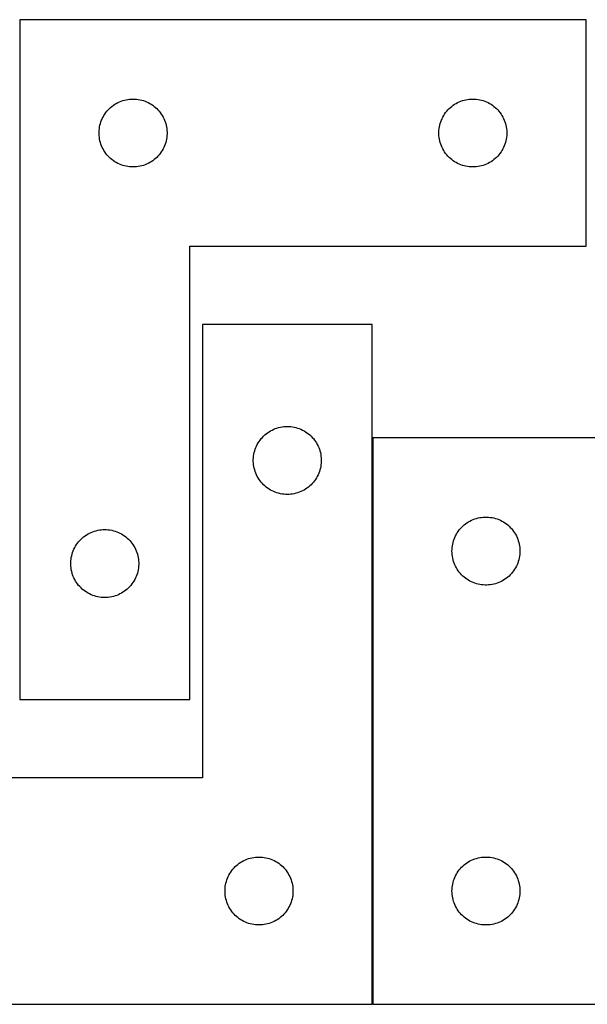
# Model space of a CAD drawing. Header units: millimetres. Extents: x 7 to 1493, y 7 to 442.
# Tile 4 of 6: x 704 to 955, y 7 to 442. Entities that reach past the tile are written whole.
import ezdxf

# ---------------------------------------------------------------- set-up
doc = ezdxf.new("R2010")
doc.units = ezdxf.units.MM
doc.layers.add('COMMON', color=5, linetype='CONTINUOUS', true_color=0x0000ff)
doc.layers.add('CUT', color=7, linetype='CONTINUOUS', true_color=0x000000)

msp = doc.modelspace()

# ---------------------------------------------------------------- linework, layer by layer
at = {"layer": 'COMMON'}
msp.add_line((859.795873, 7.019105), (859.795873, 257.019105), dxfattribs=at)
at = {"layer": 'CUT'}
for p, q in [((704.101667, 441.503241), (704.101667, 141.503241)), ((954.101667, 441.503241), (704.101667, 441.503241)), ((954.101667, 341.503241), (954.101667, 441.503241)), ((745.410351, 403.728667), (746.051224, 404.159875)), ((746.051224, 404.159875), (746.713446, 404.55752)), ((746.713446, 404.55752), (747.39526, 404.920548)), ((747.39526, 404.920548), (748.094859, 405.247995)), ((748.094859, 405.247995), (748.810386, 405.538994)), ((748.810386, 405.538994), (749.539945, 405.792772)), ((749.539945, 405.792772), (750.281601, 406.008657)), ((750.281601, 406.008657), (751.033386, 406.186077)), ((751.033386, 406.186077), (751.793309, 406.32456)), ((751.793309, 406.32456), (752.559352, 406.42374)), ((752.559352, 406.42374), (753.329486, 406.483353)), ((753.329486, 406.483353), (754.101667, 406.503241)), ((754.101667, 406.503241), (754.873849, 406.483353)), ((754.873849, 406.483353), (755.643982, 406.42374)), ((755.643982, 406.42374), (756.410026, 406.32456)), ((756.410026, 406.32456), (757.169948, 406.186077)), ((757.169948, 406.186077), (757.921734, 406.008657)), ((757.921734, 406.008657), (758.66339, 405.792772)), ((758.66339, 405.792772), (759.392949, 405.538994)), ((759.392949, 405.538994), (760.108476, 405.247995)), ((760.108476, 405.247995), (760.808074, 404.920548)), ((760.808074, 404.920548), (761.489888, 404.55752)), ((761.489888, 404.55752), (762.15211, 404.159875)), ((762.15211, 404.159875), (762.792984, 403.728667)), ((895.410351, 403.728667), (896.051224, 404.159875)), ((896.051224, 404.159875), (896.713446, 404.55752)), ((896.713446, 404.55752), (897.39526, 404.920548)), ((897.39526, 404.920548), (898.094859, 405.247995)), ((898.094859, 405.247995), (898.810386, 405.538994)), ((898.810386, 405.538994), (899.539945, 405.792772)), ((899.539945, 405.792772), (900.281601, 406.008657)), ((900.281601, 406.008657), (901.033386, 406.186077)), ((901.033386, 406.186077), (901.793309, 406.32456)), ((901.793309, 406.32456), (902.559352, 406.42374)), ((902.559352, 406.42374), (903.329486, 406.483353)), ((903.329486, 406.483353), (904.101667, 406.503241)), ((904.101667, 406.503241), (904.873849, 406.483353)), ((904.873849, 406.483353), (905.643982, 406.42374)), ((905.643982, 406.42374), (906.410026, 406.32456)), ((906.410026, 406.32456), (907.169948, 406.186077)), ((907.169948, 406.186077), (907.921734, 406.008657)), ((907.921734, 406.008657), (908.66339, 405.792772)), ((908.66339, 405.792772), (909.392949, 405.538994)), ((909.392949, 405.538994), (910.108476, 405.247995)), ((910.108476, 405.247995), (910.808074, 404.920548)), ((910.808074, 404.920548), (911.489888, 404.55752)), ((911.489888, 404.55752), (912.15211, 404.159875)), ((912.15211, 404.159875), (912.792984, 403.728667)), ((741.241948, 399.225134), (741.656512, 399.876897)), ((741.656512, 399.876897), (742.104079, 400.506456)), ((742.104079, 400.506456), (742.583461, 401.112139)), ((742.583461, 401.112139), (743.093387, 401.692342)), ((743.093387, 401.692342), (743.632505, 402.245524)), ((743.632505, 402.245524), (744.199386, 402.77022)), ((744.199386, 402.77022), (744.792525, 403.265039)), ((744.792525, 403.265039), (745.410351, 403.728667)), ((762.792984, 403.728667), (763.41081, 403.265039)), ((763.41081, 403.265039), (764.003949, 402.77022)), ((764.003949, 402.77022), (764.57083, 402.245524)), ((764.57083, 402.245524), (765.109948, 401.692342)), ((765.109948, 401.692342), (765.619874, 401.112139)), ((765.619874, 401.112139), (766.099256, 400.506456)), ((766.099256, 400.506456), (766.546823, 399.876897)), ((766.546823, 399.876897), (766.961387, 399.225134)), ((891.241948, 399.225134), (891.656512, 399.876897)), ((891.656512, 399.876897), (892.104079, 400.506456)), ((892.104079, 400.506456), (892.583461, 401.112139)), ((892.583461, 401.112139), (893.093387, 401.692342)), ((893.093387, 401.692342), (893.632505, 402.245524)), ((893.632505, 402.245524), (894.199386, 402.77022)), ((894.199386, 402.77022), (894.792525, 403.265039)), ((894.792525, 403.265039), (895.410351, 403.728667)), ((912.792984, 403.728667), (913.41081, 403.265039)), ((913.41081, 403.265039), (914.003949, 402.77022)), ((914.003949, 402.77022), (914.57083, 402.245524)), ((914.57083, 402.245524), (915.109948, 401.692342)), ((915.109948, 401.692342), (915.619874, 401.112139)), ((915.619874, 401.112139), (916.099256, 400.506456)), ((916.099256, 400.506456), (916.546823, 399.876897)), ((916.546823, 399.876897), (916.961387, 399.225134)), ((739.502702, 394.948558), (739.699419, 395.695526)), ((739.699419, 395.695526), (739.934329, 396.431377)), ((739.934329, 396.431377), (740.206808, 397.15416)), ((740.206808, 397.15416), (740.516133, 397.861957)), ((740.516133, 397.861957), (740.861485, 398.552893)), ((740.861485, 398.552893), (741.241948, 399.225134)), ((766.961387, 399.225134), (767.341849, 398.552893)), ((767.341849, 398.552893), (767.687201, 397.861957)), ((767.687201, 397.861957), (767.996527, 397.15416)), ((767.996527, 397.15416), (768.269006, 396.431377)), ((768.269006, 396.431377), (768.503915, 395.695526)), ((768.503915, 395.695526), (768.700633, 394.948558)), ((889.502702, 394.948558), (889.699419, 395.695526)), ((889.699419, 395.695526), (889.934329, 396.431377)), ((889.934329, 396.431377), (890.206808, 397.15416)), ((890.206808, 397.15416), (890.516133, 397.861957)), ((890.516133, 397.861957), (890.861485, 398.552893)), ((890.861485, 398.552893), (891.241948, 399.225134)), ((916.961387, 399.225134), (917.341849, 398.552893)), ((917.341849, 398.552893), (917.687201, 397.861957)), ((917.687201, 397.861957), (917.996527, 397.15416)), ((917.996527, 397.15416), (918.269006, 396.431377)), ((918.269006, 396.431377), (918.503915, 395.695526)), ((918.503915, 395.695526), (918.700633, 394.948558)), ((739.10664, 391.88946), (739.146404, 392.660873)), ((739.10664, 391.117023), (739.10664, 391.88946)), ((739.146404, 390.34561), (739.10664, 391.117023)), ((739.146404, 392.660873), (739.225827, 393.429217)), ((739.225827, 393.429217), (739.344698, 394.192453)), ((739.344698, 394.192453), (739.502702, 394.948558)), ((768.700633, 394.948558), (768.858637, 394.192453)), ((768.858637, 394.192453), (768.977507, 393.429217)), ((768.977507, 393.429217), (769.05693, 392.660873)), ((769.05693, 392.660873), (769.096694, 391.88946)), ((769.096694, 391.117023), (769.05693, 390.34561)), ((769.096694, 391.88946), (769.096694, 391.117023)), ((889.10664, 391.88946), (889.146404, 392.660873)), ((889.10664, 391.117023), (889.10664, 391.88946)), ((889.146404, 390.34561), (889.10664, 391.117023)), ((889.146404, 392.660873), (889.225827, 393.429217)), ((889.225827, 393.429217), (889.344698, 394.192453)), ((889.344698, 394.192453), (889.502702, 394.948558)), ((918.700633, 394.948558), (918.858637, 394.192453)), ((918.858637, 394.192453), (918.977507, 393.429217)), ((918.977507, 393.429217), (919.05693, 392.660873)), ((919.05693, 392.660873), (919.096694, 391.88946)), ((919.096694, 391.117023), (919.05693, 390.34561)), ((919.096694, 391.88946), (919.096694, 391.117023)), ((739.225827, 389.577266), (739.146404, 390.34561)), ((739.344698, 388.81403), (739.225827, 389.577266)), ((739.502702, 388.057925), (739.344698, 388.81403)), ((739.699419, 387.310957), (739.502702, 388.057925)), ((739.934329, 386.575106), (739.699419, 387.310957)), ((768.503915, 387.310957), (768.269006, 386.575106)), ((768.700633, 388.057925), (768.503915, 387.310957)), ((768.858637, 388.81403), (768.700633, 388.057925)), ((768.977507, 389.577266), (768.858637, 388.81403)), ((769.05693, 390.34561), (768.977507, 389.577266)), ((889.225827, 389.577266), (889.146404, 390.34561)), ((889.344698, 388.81403), (889.225827, 389.577266)), ((889.502702, 388.057925), (889.344698, 388.81403)), ((889.699419, 387.310957), (889.502702, 388.057925)), ((889.934329, 386.575106), (889.699419, 387.310957)), ((918.503915, 387.310957), (918.269006, 386.575106)), ((918.700633, 388.057925), (918.503915, 387.310957)), ((918.858637, 388.81403), (918.700633, 388.057925)), ((918.977507, 389.577266), (918.858637, 388.81403)), ((919.05693, 390.34561), (918.977507, 389.577266)), ((740.206808, 385.852323), (739.934329, 386.575106)), ((740.516133, 385.144526), (740.206808, 385.852323)), ((740.861485, 384.45359), (740.516133, 385.144526)), ((741.241948, 383.781349), (740.861485, 384.45359)), ((741.656512, 383.129586), (741.241948, 383.781349)), ((742.104079, 382.500027), (741.656512, 383.129586)), ((742.583461, 381.894344), (742.104079, 382.500027)), ((766.099256, 382.500027), (765.619874, 381.894344)), ((766.546823, 383.129586), (766.099256, 382.500027)), ((766.961387, 383.781349), (766.546823, 383.129586)), ((767.341849, 384.45359), (766.961387, 383.781349)), ((767.687201, 385.144526), (767.341849, 384.45359)), ((767.996527, 385.852323), (767.687201, 385.144526)), ((768.269006, 386.575106), (767.996527, 385.852323)), ((890.206808, 385.852323), (889.934329, 386.575106)), ((890.516133, 385.144526), (890.206808, 385.852323)), ((890.861485, 384.45359), (890.516133, 385.144526)), ((891.241948, 383.781349), (890.861485, 384.45359)), ((891.656512, 383.129586), (891.241948, 383.781349)), ((892.104079, 382.500027), (891.656512, 383.129586)), ((892.583461, 381.894344), (892.104079, 382.500027)), ((916.099256, 382.500027), (915.619874, 381.894344)), ((916.546823, 383.129586), (916.099256, 382.500027)), ((916.961387, 383.781349), (916.546823, 383.129586)), ((917.341849, 384.45359), (916.961387, 383.781349)), ((917.687201, 385.144526), (917.341849, 384.45359)), ((917.996527, 385.852323), (917.687201, 385.144526)), ((918.269006, 386.575106), (917.996527, 385.852323)), ((743.093387, 381.314141), (742.583461, 381.894344)), ((743.632505, 380.760959), (743.093387, 381.314141)), ((744.199386, 380.236263), (743.632505, 380.760959)), ((744.792525, 379.741444), (744.199386, 380.236263)), ((745.410351, 379.277816), (744.792525, 379.741444)), ((746.051224, 378.846608), (745.410351, 379.277816)), ((746.713446, 378.448963), (746.051224, 378.846608)), ((747.39526, 378.085935), (746.713446, 378.448963)), ((748.094859, 377.758488), (747.39526, 378.085935)), ((760.808074, 378.085935), (760.108476, 377.758488)), ((761.489888, 378.448963), (760.808074, 378.085935)), ((762.15211, 378.846608), (761.489888, 378.448963)), ((762.792984, 379.277816), (762.15211, 378.846608)), ((763.41081, 379.741444), (762.792984, 379.277816)), ((764.003949, 380.236263), (763.41081, 379.741444)), ((764.57083, 380.760959), (764.003949, 380.236263)), ((765.109948, 381.314141), (764.57083, 380.760959)), ((765.619874, 381.894344), (765.109948, 381.314141)), ((893.093387, 381.314141), (892.583461, 381.894344)), ((893.632505, 380.760959), (893.093387, 381.314141)), ((894.199386, 380.236263), (893.632505, 380.760959)), ((894.792525, 379.741444), (894.199386, 380.236263)), ((895.410351, 379.277816), (894.792525, 379.741444)), ((896.051224, 378.846608), (895.410351, 379.277816)), ((896.713446, 378.448963), (896.051224, 378.846608)), ((897.39526, 378.085935), (896.713446, 378.448963)), ((898.094859, 377.758488), (897.39526, 378.085935)), ((910.808074, 378.085935), (910.108476, 377.758488)), ((911.489888, 378.448963), (910.808074, 378.085935)), ((912.15211, 378.846608), (911.489888, 378.448963)), ((912.792984, 379.277816), (912.15211, 378.846608)), ((913.41081, 379.741444), (912.792984, 379.277816)), ((914.003949, 380.236263), (913.41081, 379.741444)), ((914.57083, 380.760959), (914.003949, 380.236263)), ((915.109948, 381.314141), (914.57083, 380.760959)), ((915.619874, 381.894344), (915.109948, 381.314141)), ((748.810386, 377.467489), (748.094859, 377.758488)), ((749.539945, 377.213711), (748.810386, 377.467489)), ((750.281601, 376.997826), (749.539945, 377.213711)), ((751.033386, 376.820406), (750.281601, 376.997826)), ((751.793309, 376.681923), (751.033386, 376.820406)), ((752.559352, 376.582743), (751.793309, 376.681923)), ((753.329486, 376.52313), (752.559352, 376.582743)), ((754.101667, 376.503241), (753.329486, 376.52313)), ((754.873849, 376.52313), (754.101667, 376.503241)), ((755.643982, 376.582743), (754.873849, 376.52313)), ((756.410026, 376.681923), (755.643982, 376.582743)), ((757.169948, 376.820406), (756.410026, 376.681923)), ((757.921734, 376.997826), (757.169948, 376.820406)), ((758.66339, 377.213711), (757.921734, 376.997826)), ((759.392949, 377.467489), (758.66339, 377.213711)), ((760.108476, 377.758488), (759.392949, 377.467489)), ((898.810386, 377.467489), (898.094859, 377.758488)), ((899.539945, 377.213711), (898.810386, 377.467489)), ((900.281601, 376.997826), (899.539945, 377.213711)), ((901.033386, 376.820406), (900.281601, 376.997826)), ((901.793309, 376.681923), (901.033386, 376.820406)), ((902.559352, 376.582743), (901.793309, 376.681923)), ((903.329486, 376.52313), (902.559352, 376.582743)), ((904.101667, 376.503241), (903.329486, 376.52313)), ((904.873849, 376.52313), (904.101667, 376.503241)), ((905.643982, 376.582743), (904.873849, 376.52313)), ((906.410026, 376.681923), (905.643982, 376.582743)), ((907.169948, 376.820406), (906.410026, 376.681923)), ((907.921734, 376.997826), (907.169948, 376.820406)), ((908.66339, 377.213711), (907.921734, 376.997826)), ((909.392949, 377.467489), (908.66339, 377.213711)), ((910.108476, 377.758488), (909.392949, 377.467489)), ((779.101667, 141.503241), (779.101667, 341.503241)), ((779.101667, 341.503241), (954.101667, 341.503241)), ((859.695872, 307.019105), (784.695872, 307.019105)), ((784.695872, 307.019105), (784.695872, 107.019105)), ((859.695872, 7.019105), (859.695872, 307.019105)), ((815.489465, 260.436411), (816.189064, 260.763858)), ((816.189064, 260.763858), (816.904591, 261.054857)), ((816.904591, 261.054857), (817.63415, 261.308635)), ((817.63415, 261.308635), (818.375805, 261.524521)), ((818.375805, 261.524521), (819.127591, 261.70194)), ((819.127591, 261.70194), (819.887513, 261.840423)), ((819.887513, 261.840423), (820.653557, 261.939603)), ((820.653557, 261.939603), (821.423691, 261.999216)), ((821.423691, 261.999216), (822.195872, 262.019105)), ((822.195872, 262.019105), (822.968053, 261.999216)), ((822.968053, 261.999216), (823.738187, 261.939603)), ((823.738187, 261.939603), (824.504231, 261.840423)), ((824.504231, 261.840423), (825.264153, 261.70194)), ((825.264153, 261.70194), (826.015939, 261.524521)), ((826.015939, 261.524521), (826.757595, 261.308635)), ((826.757595, 261.308635), (827.487153, 261.054857)), ((827.487153, 261.054857), (828.202681, 260.763858)), ((828.202681, 260.763858), (828.902279, 260.436411)), ((810.198283, 256.022319), (810.677665, 256.628002)), ((810.677665, 256.628002), (811.187592, 257.208205)), ((811.187592, 257.208205), (811.72671, 257.761388)), ((811.72671, 257.761388), (812.29359, 258.286084)), ((812.29359, 258.286084), (812.88673, 258.780902)), ((812.88673, 258.780902), (813.504556, 259.24453)), ((813.504556, 259.24453), (814.145429, 259.675738)), ((814.145429, 259.675738), (814.807651, 260.073383)), ((814.807651, 260.073383), (815.489465, 260.436411)), ((828.902279, 260.436411), (829.584093, 260.073383)), ((829.584093, 260.073383), (830.246315, 259.675738)), ((830.246315, 259.675738), (830.887189, 259.24453)), ((830.887189, 259.24453), (831.505014, 258.780902)), ((831.505014, 258.780902), (832.098154, 258.286084)), ((832.098154, 258.286084), (832.665034, 257.761388)), ((832.665034, 257.761388), (833.204153, 257.208205)), ((833.204153, 257.208205), (833.714079, 256.628002)), ((833.714079, 256.628002), (834.193461, 256.022319)), ((959.895873, 257.019105), (859.895873, 257.019105)), ((859.895873, 257.019105), (859.895873, 7.019105)), ((808.028534, 251.94724), (808.301013, 252.670023)), ((808.301013, 252.670023), (808.610338, 253.377821)), ((808.610338, 253.377821), (808.95569, 254.068756)), ((808.95569, 254.068756), (809.336153, 254.740997)), ((809.336153, 254.740997), (809.750717, 255.392761)), ((809.750717, 255.392761), (810.198283, 256.022319)), ((834.193461, 256.022319), (834.641027, 255.392761)), ((834.641027, 255.392761), (835.055592, 254.740997)), ((835.055592, 254.740997), (835.436054, 254.068756)), ((835.436054, 254.068756), (835.781406, 253.377821)), ((835.781406, 253.377821), (836.090732, 252.670023)), ((836.090732, 252.670023), (836.363211, 251.94724)), ((807.200845, 247.405323), (807.240609, 248.176737)), ((807.240609, 248.176737), (807.320032, 248.94508)), ((807.320032, 248.94508), (807.438903, 249.708316)), ((807.438903, 249.708316), (807.596907, 250.464421)), ((807.596907, 250.464421), (807.793624, 251.211389)), ((807.793624, 251.211389), (808.028534, 251.94724)), ((836.363211, 251.94724), (836.59812, 251.211389)), ((836.59812, 251.211389), (836.794838, 250.464421)), ((836.794838, 250.464421), (836.952841, 249.708316)), ((836.952841, 249.708316), (837.071712, 248.94508)), ((837.071712, 248.94508), (837.151135, 248.176737)), ((837.151135, 248.176737), (837.190899, 247.405323)), ((807.200845, 246.632886), (807.200845, 247.405323)), ((807.240609, 245.861473), (807.200845, 246.632886)), ((807.320032, 245.093129), (807.240609, 245.861473)), ((807.438903, 244.329893), (807.320032, 245.093129)), ((807.596907, 243.573789), (807.438903, 244.329893)), ((807.793624, 242.82682), (807.596907, 243.573789)), ((836.794838, 243.573789), (836.59812, 242.82682)), ((836.952841, 244.329893), (836.794838, 243.573789)), ((837.071712, 245.093129), (836.952841, 244.329893)), ((837.151135, 245.861473), (837.071712, 245.093129)), ((837.190899, 246.632886), (837.151135, 245.861473)), ((837.190899, 247.405323), (837.190899, 246.632886)), ((808.028534, 242.090969), (807.793624, 242.82682)), ((808.301013, 241.368186), (808.028534, 242.090969)), ((808.610338, 240.660389), (808.301013, 241.368186)), ((808.95569, 239.969454), (808.610338, 240.660389)), ((809.336153, 239.297213), (808.95569, 239.969454)), ((809.750717, 238.645449), (809.336153, 239.297213)), ((835.055592, 239.297213), (834.641027, 238.645449)), ((835.436054, 239.969454), (835.055592, 239.297213)), ((835.781406, 240.660389), (835.436054, 239.969454)), ((836.090732, 241.368186), (835.781406, 240.660389)), ((836.363211, 242.090969), (836.090732, 241.368186)), ((836.59812, 242.82682), (836.363211, 242.090969)), ((810.198283, 238.015891), (809.750717, 238.645449)), ((810.677665, 237.410207), (810.198283, 238.015891)), ((811.187592, 236.830005), (810.677665, 237.410207)), ((811.72671, 236.276822), (811.187592, 236.830005)), ((812.29359, 235.752126), (811.72671, 236.276822)), ((812.88673, 235.257308), (812.29359, 235.752126)), ((813.504556, 234.79368), (812.88673, 235.257308)), ((814.145429, 234.362471), (813.504556, 234.79368)), ((830.887189, 234.79368), (830.246315, 234.362471)), ((831.505014, 235.257308), (830.887189, 234.79368)), ((832.098154, 235.752126), (831.505014, 235.257308)), ((832.665034, 236.276822), (832.098154, 235.752126)), ((833.204153, 236.830005), (832.665034, 236.276822)), ((833.714079, 237.410207), (833.204153, 236.830005)), ((834.193461, 238.015891), (833.714079, 237.410207)), ((834.641027, 238.645449), (834.193461, 238.015891)), ((814.807651, 233.964826), (814.145429, 234.362471)), ((815.489465, 233.601798), (814.807651, 233.964826)), ((816.189064, 233.274351), (815.489465, 233.601798)), ((816.904591, 232.983352), (816.189064, 233.274351)), ((817.63415, 232.729574), (816.904591, 232.983352)), ((818.375805, 232.513689), (817.63415, 232.729574)), ((819.127591, 232.336269), (818.375805, 232.513689)), ((819.887513, 232.197786), (819.127591, 232.336269)), ((820.653557, 232.098607), (819.887513, 232.197786)), ((821.423691, 232.038993), (820.653557, 232.098607)), ((822.195872, 232.019105), (821.423691, 232.038993)), ((822.968053, 232.038993), (822.195872, 232.019105)), ((823.738187, 232.098607), (822.968053, 232.038993)), ((824.504231, 232.197786), (823.738187, 232.098607)), ((825.264153, 232.336269), (824.504231, 232.197786)), ((826.015939, 232.513689), (825.264153, 232.336269)), ((826.757595, 232.729574), (826.015939, 232.513689)), ((827.487153, 232.983352), (826.757595, 232.729574)), ((828.202681, 233.274351), (827.487153, 232.983352)), ((828.902279, 233.601798), (828.202681, 233.274351)), ((829.584093, 233.964826), (828.902279, 233.601798)), ((830.246315, 234.362471), (829.584093, 233.964826)), ((905.703589, 221.421353), (906.450557, 221.61807)), ((906.450557, 221.61807), (907.206662, 221.776074)), ((907.206662, 221.776074), (907.969898, 221.894945)), ((907.969898, 221.894945), (908.738241, 221.974368)), ((908.738241, 221.974368), (909.509654, 222.014132)), ((909.509654, 222.014132), (910.282092, 222.014132)), ((910.282092, 222.014132), (911.053505, 221.974368)), ((911.053505, 221.974368), (911.821848, 221.894945)), ((911.821848, 221.894945), (912.585085, 221.776074)), ((912.585085, 221.776074), (913.341189, 221.61807)), ((913.341189, 221.61807), (914.088158, 221.421353)), ((898.628894, 216.921387), (899.15359, 217.488267)), ((899.15359, 217.488267), (899.706773, 218.027385)), ((899.706773, 218.027385), (900.286975, 218.537311)), ((900.286975, 218.537311), (900.892659, 219.016693)), ((900.892659, 219.016693), (901.522217, 219.46426)), ((901.522217, 219.46426), (902.173981, 219.878824)), ((902.173981, 219.878824), (902.846222, 220.259287)), ((902.846222, 220.259287), (903.537157, 220.604639)), ((903.537157, 220.604639), (904.244955, 220.913964)), ((904.244955, 220.913964), (904.967737, 221.186443)), ((904.967737, 221.186443), (905.703589, 221.421353)), ((914.088158, 221.421353), (914.824009, 221.186443)), ((914.824009, 221.186443), (915.546792, 220.913964)), ((915.546792, 220.913964), (916.254589, 220.604639)), ((916.254589, 220.604639), (916.945524, 220.259287)), ((916.945524, 220.259287), (917.617765, 219.878824)), ((917.617765, 219.878824), (918.269529, 219.46426)), ((918.269529, 219.46426), (918.899087, 219.016693)), ((918.899087, 219.016693), (919.504771, 218.537311)), ((919.504771, 218.537311), (920.084973, 218.027385)), ((920.084973, 218.027385), (920.638156, 217.488267)), ((920.638156, 217.488267), (921.162852, 216.921387)), ((731.699386, 212.77022), (732.292525, 213.265039)), ((732.292525, 213.265039), (732.910351, 213.728667)), ((732.910351, 213.728667), (733.551224, 214.159875)), ((733.551224, 214.159875), (734.213446, 214.55752)), ((734.213446, 214.55752), (734.89526, 214.920548)), ((734.89526, 214.920548), (735.594859, 215.247995)), ((735.594859, 215.247995), (736.310386, 215.538994)), ((736.310386, 215.538994), (737.039945, 215.792772)), ((737.039945, 215.792772), (737.781601, 216.008657)), ((737.781601, 216.008657), (738.533386, 216.186077)), ((738.533386, 216.186077), (739.293309, 216.32456)), ((739.293309, 216.32456), (740.059352, 216.42374)), ((740.059352, 216.42374), (740.829486, 216.483353)), ((740.829486, 216.483353), (741.601667, 216.503241)), ((741.601667, 216.503241), (742.373849, 216.483353)), ((742.373849, 216.483353), (743.143982, 216.42374)), ((743.143982, 216.42374), (743.910026, 216.32456)), ((743.910026, 216.32456), (744.669948, 216.186077)), ((744.669948, 216.186077), (745.421734, 216.008657)), ((745.421734, 216.008657), (746.16339, 215.792772)), ((746.16339, 215.792772), (746.892949, 215.538994)), ((746.892949, 215.538994), (747.608476, 215.247995)), ((747.608476, 215.247995), (748.308074, 214.920548)), ((748.308074, 214.920548), (748.989888, 214.55752)), ((748.989888, 214.55752), (749.65211, 214.159875)), ((749.65211, 214.159875), (750.292984, 213.728667)), ((750.292984, 213.728667), (750.91081, 213.265039)), ((750.91081, 213.265039), (751.503949, 212.77022)), ((895.860121, 212.310386), (896.15112, 213.025913)), ((896.15112, 213.025913), (896.478567, 213.725512)), ((896.478567, 213.725512), (896.841595, 214.407326)), ((896.841595, 214.407326), (897.23924, 215.069548)), ((897.23924, 215.069548), (897.670448, 215.710421)), ((897.670448, 215.710421), (898.134076, 216.328247)), ((898.134076, 216.328247), (898.628894, 216.921387)), ((921.162852, 216.921387), (921.65767, 216.328247)), ((921.65767, 216.328247), (922.121298, 215.710421)), ((922.121298, 215.710421), (922.552507, 215.069548)), ((922.552507, 215.069548), (922.950152, 214.407326)), ((922.950152, 214.407326), (923.313179, 213.725512)), ((923.313179, 213.725512), (923.640627, 213.025913)), ((923.640627, 213.025913), (923.931625, 212.310386)), ((728.016133, 207.861957), (728.361485, 208.552893)), ((728.361485, 208.552893), (728.741948, 209.225134)), ((728.741948, 209.225134), (729.156512, 209.876897)), ((729.156512, 209.876897), (729.604079, 210.506456)), ((729.604079, 210.506456), (730.083461, 211.112139)), ((730.083461, 211.112139), (730.593387, 211.692342)), ((730.593387, 211.692342), (731.132505, 212.245524)), ((731.132505, 212.245524), (731.699386, 212.77022)), ((751.503949, 212.77022), (752.07083, 212.245524)), ((752.07083, 212.245524), (752.609948, 211.692342)), ((752.609948, 211.692342), (753.119874, 211.112139)), ((753.119874, 211.112139), (753.599256, 210.506456)), ((753.599256, 210.506456), (754.046823, 209.876897)), ((754.046823, 209.876897), (754.461387, 209.225134)), ((754.461387, 209.225134), (754.841849, 208.552893)), ((754.841849, 208.552893), (755.187201, 207.861957)), ((894.915762, 207.791286), (894.975375, 208.56142)), ((894.975375, 208.56142), (895.074555, 209.327463)), ((895.074555, 209.327463), (895.213038, 210.087386)), ((895.213038, 210.087386), (895.390457, 210.839172)), ((895.390457, 210.839172), (895.606342, 211.580827)), ((895.606342, 211.580827), (895.860121, 212.310386)), ((923.931625, 212.310386), (924.185404, 211.580827)), ((924.185404, 211.580827), (924.401289, 210.839172)), ((924.401289, 210.839172), (924.578708, 210.087386)), ((924.578708, 210.087386), (924.717192, 209.327463)), ((924.717192, 209.327463), (924.816371, 208.56142)), ((924.816371, 208.56142), (924.875984, 207.791286)), ((726.844698, 204.192453), (727.002702, 204.948558)), ((727.002702, 204.948558), (727.199419, 205.695526)), ((727.199419, 205.695526), (727.434329, 206.431377)), ((727.434329, 206.431377), (727.706808, 207.15416)), ((727.706808, 207.15416), (728.016133, 207.861957)), ((755.187201, 207.861957), (755.496527, 207.15416)), ((755.496527, 207.15416), (755.769006, 206.431377)), ((755.769006, 206.431377), (756.003915, 205.695526)), ((756.003915, 205.695526), (756.200633, 204.948558)), ((756.200633, 204.948558), (756.358637, 204.192453)), ((894.895873, 207.019105), (894.915762, 207.791286)), ((894.915762, 206.246923), (894.895873, 207.019105)), ((894.975375, 205.47679), (894.915762, 206.246923)), ((895.074555, 204.710746), (894.975375, 205.47679)), ((895.213038, 203.950824), (895.074555, 204.710746)), ((924.717192, 204.710746), (924.578708, 203.950824)), ((924.816371, 205.47679), (924.717192, 204.710746)), ((924.875984, 206.246923), (924.816371, 205.47679)), ((924.875984, 207.791286), (924.895873, 207.019105)), ((924.895873, 207.019105), (924.875984, 206.246923)), ((726.60664, 201.88946), (726.646404, 202.660873)), ((726.60664, 201.117023), (726.60664, 201.88946)), ((726.646404, 200.34561), (726.60664, 201.117023)), ((726.646404, 202.660873), (726.725827, 203.429217)), ((726.725827, 199.577266), (726.646404, 200.34561)), ((726.725827, 203.429217), (726.844698, 204.192453)), ((756.358637, 204.192453), (756.477507, 203.429217)), ((756.477507, 203.429217), (756.55693, 202.660873)), ((756.55693, 200.34561), (756.477507, 199.577266)), ((756.55693, 202.660873), (756.596694, 201.88946)), ((756.596694, 201.117023), (756.55693, 200.34561)), ((756.596694, 201.88946), (756.596694, 201.117023)), ((895.390457, 203.199038), (895.213038, 203.950824)), ((895.606342, 202.457382), (895.390457, 203.199038)), ((895.860121, 201.727823), (895.606342, 202.457382)), ((896.15112, 201.012296), (895.860121, 201.727823)), ((896.478567, 200.312698), (896.15112, 201.012296)), ((896.841595, 199.630884), (896.478567, 200.312698)), ((923.313179, 200.312698), (922.950152, 199.630884)), ((923.640627, 201.012296), (923.313179, 200.312698)), ((923.931625, 201.727823), (923.640627, 201.012296)), ((924.185404, 202.457382), (923.931625, 201.727823)), ((924.401289, 203.199038), (924.185404, 202.457382)), ((924.578708, 203.950824), (924.401289, 203.199038)), ((726.844698, 198.81403), (726.725827, 199.577266)), ((727.002702, 198.057925), (726.844698, 198.81403)), ((727.199419, 197.310957), (727.002702, 198.057925)), ((727.434329, 196.575106), (727.199419, 197.310957)), ((727.706808, 195.852323), (727.434329, 196.575106)), ((728.016133, 195.144526), (727.706808, 195.852323)), ((755.496527, 195.852323), (755.187201, 195.144526)), ((755.769006, 196.575106), (755.496527, 195.852323)), ((756.003915, 197.310957), (755.769006, 196.575106)), ((756.200633, 198.057925), (756.003915, 197.310957)), ((756.358637, 198.81403), (756.200633, 198.057925)), ((756.477507, 199.577266), (756.358637, 198.81403)), ((897.23924, 198.968662), (896.841595, 199.630884)), ((897.670448, 198.327788), (897.23924, 198.968662)), ((898.134076, 197.709962), (897.670448, 198.327788)), ((898.628894, 197.116823), (898.134076, 197.709962)), ((899.15359, 196.549942), (898.628894, 197.116823)), ((899.706773, 196.010824), (899.15359, 196.549942)), ((900.286975, 195.500898), (899.706773, 196.010824)), ((920.084973, 196.010824), (919.504771, 195.500898)), ((920.638156, 196.549942), (920.084973, 196.010824)), ((921.162852, 197.116823), (920.638156, 196.549942)), ((921.65767, 197.709962), (921.162852, 197.116823)), ((922.121298, 198.327788), (921.65767, 197.709962)), ((922.552507, 198.968662), (922.121298, 198.327788)), ((922.950152, 199.630884), (922.552507, 198.968662)), ((728.361485, 194.45359), (728.016133, 195.144526)), ((728.741948, 193.781349), (728.361485, 194.45359)), ((729.156512, 193.129586), (728.741948, 193.781349)), ((729.604079, 192.500027), (729.156512, 193.129586)), ((730.083461, 191.894344), (729.604079, 192.500027)), ((730.593387, 191.314141), (730.083461, 191.894344)), ((731.132505, 190.760959), (730.593387, 191.314141)), ((752.609948, 191.314141), (752.07083, 190.760959)), ((753.119874, 191.894344), (752.609948, 191.314141)), ((753.599256, 192.500027), (753.119874, 191.894344)), ((754.046823, 193.129586), (753.599256, 192.500027)), ((754.461387, 193.781349), (754.046823, 193.129586)), ((754.841849, 194.45359), (754.461387, 193.781349)), ((755.187201, 195.144526), (754.841849, 194.45359)), ((900.892659, 195.021516), (900.286975, 195.500898)), ((901.522217, 194.57395), (900.892659, 195.021516)), ((902.173981, 194.159385), (901.522217, 194.57395)), ((902.846222, 193.778923), (902.173981, 194.159385)), ((903.537157, 193.433571), (902.846222, 193.778923)), ((904.244955, 193.124245), (903.537157, 193.433571)), ((904.967737, 192.851766), (904.244955, 193.124245)), ((905.703589, 192.616857), (904.967737, 192.851766)), ((906.450557, 192.420139), (905.703589, 192.616857)), ((907.206662, 192.262135), (906.450557, 192.420139)), ((907.969898, 192.143265), (907.206662, 192.262135)), ((908.738241, 192.063842), (907.969898, 192.143265)), ((909.509654, 192.024078), (908.738241, 192.063842)), ((910.282092, 192.024078), (909.509654, 192.024078)), ((911.053505, 192.063842), (910.282092, 192.024078)), ((911.821848, 192.143265), (911.053505, 192.063842)), ((912.585085, 192.262135), (911.821848, 192.143265)), ((913.341189, 192.420139), (912.585085, 192.262135)), ((914.088158, 192.616857), (913.341189, 192.420139)), ((914.824009, 192.851766), (914.088158, 192.616857)), ((915.546792, 193.124245), (914.824009, 192.851766)), ((916.254589, 193.433571), (915.546792, 193.124245)), ((916.945524, 193.778923), (916.254589, 193.433571)), ((917.617765, 194.159385), (916.945524, 193.778923)), ((918.269529, 194.57395), (917.617765, 194.159385)), ((918.899087, 195.021516), (918.269529, 194.57395)), ((919.504771, 195.500898), (918.899087, 195.021516)), ((731.699386, 190.236263), (731.132505, 190.760959)), ((732.292525, 189.741444), (731.699386, 190.236263)), ((732.910351, 189.277816), (732.292525, 189.741444)), ((733.551224, 188.846608), (732.910351, 189.277816)), ((734.213446, 188.448963), (733.551224, 188.846608)), ((734.89526, 188.085935), (734.213446, 188.448963)), ((735.594859, 187.758488), (734.89526, 188.085935)), ((736.310386, 187.467489), (735.594859, 187.758488)), ((737.039945, 187.213711), (736.310386, 187.467489)), ((737.781601, 186.997826), (737.039945, 187.213711)), ((738.533386, 186.820406), (737.781601, 186.997826)), ((745.421734, 186.997826), (744.669948, 186.820406)), ((746.16339, 187.213711), (745.421734, 186.997826)), ((746.892949, 187.467489), (746.16339, 187.213711)), ((747.608476, 187.758488), (746.892949, 187.467489)), ((748.308074, 188.085935), (747.608476, 187.758488)), ((748.989888, 188.448963), (748.308074, 188.085935)), ((749.65211, 188.846608), (748.989888, 188.448963)), ((750.292984, 189.277816), (749.65211, 188.846608)), ((750.91081, 189.741444), (750.292984, 189.277816)), ((751.503949, 190.236263), (750.91081, 189.741444)), ((752.07083, 190.760959), (751.503949, 190.236263)), ((739.293309, 186.681923), (738.533386, 186.820406)), ((740.059352, 186.582743), (739.293309, 186.681923)), ((740.829486, 186.52313), (740.059352, 186.582743)), ((741.601667, 186.503241), (740.829486, 186.52313)), ((742.373849, 186.52313), (741.601667, 186.503241)), ((743.143982, 186.582743), (742.373849, 186.52313)), ((743.910026, 186.681923), (743.143982, 186.582743)), ((744.669948, 186.820406), (743.910026, 186.681923)), ((704.101667, 141.503241), (779.101667, 141.503241)), ((784.695872, 107.019105), (609.695872, 107.019105)), ((801.004556, 69.24453), (801.645429, 69.675738)), ((801.645429, 69.675738), (802.307651, 70.073383)), ((802.307651, 70.073383), (802.989465, 70.436411)), ((802.989465, 70.436411), (803.689064, 70.763858)), ((803.689064, 70.763858), (804.404591, 71.054857)), ((804.404591, 71.054857), (805.13415, 71.308635)), ((805.13415, 71.308635), (805.875805, 71.524521)), ((805.875805, 71.524521), (806.627591, 71.70194)), ((806.627591, 71.70194), (807.387513, 71.840423)), ((807.387513, 71.840423), (808.153557, 71.939603)), ((808.153557, 71.939603), (808.923691, 71.999216)), ((808.923691, 71.999216), (809.695872, 72.019105)), ((809.695872, 72.019105), (810.468053, 71.999216)), ((810.468053, 71.999216), (811.238187, 71.939603)), ((811.238187, 71.939603), (812.004231, 71.840423)), ((812.004231, 71.840423), (812.764153, 71.70194)), ((812.764153, 71.70194), (813.515939, 71.524521)), ((813.515939, 71.524521), (814.257595, 71.308635)), ((814.257595, 71.308635), (814.987153, 71.054857)), ((814.987153, 71.054857), (815.702681, 70.763858)), ((815.702681, 70.763858), (816.402279, 70.436411)), ((816.402279, 70.436411), (817.084093, 70.073383)), ((817.084093, 70.073383), (817.746315, 69.675738)), ((817.746315, 69.675738), (818.387189, 69.24453)), ((901.522217, 69.46426), (902.173981, 69.878824)), ((902.173981, 69.878824), (902.846222, 70.259287)), ((902.846222, 70.259287), (903.537157, 70.604639)), ((903.537157, 70.604639), (904.244955, 70.913964)), ((904.244955, 70.913964), (904.967737, 71.186443)), ((904.967737, 71.186443), (905.703589, 71.421353)), ((905.703589, 71.421353), (906.450557, 71.61807)), ((906.450557, 71.61807), (907.206662, 71.776074)), ((907.206662, 71.776074), (907.969898, 71.894945)), ((907.969898, 71.894945), (908.738241, 71.974368)), ((908.738241, 71.974368), (909.509654, 72.014132)), ((909.509654, 72.014132), (910.282092, 72.014132)), ((910.282092, 72.014132), (911.053505, 71.974368)), ((911.053505, 71.974368), (911.821848, 71.894945)), ((911.821848, 71.894945), (912.585085, 71.776074)), ((912.585085, 71.776074), (913.341189, 71.61807)), ((913.341189, 71.61807), (914.088158, 71.421353)), ((914.088158, 71.421353), (914.824009, 71.186443)), ((914.824009, 71.186443), (915.546792, 70.913964)), ((915.546792, 70.913964), (916.254589, 70.604639)), ((916.254589, 70.604639), (916.945524, 70.259287)), ((916.945524, 70.259287), (917.617765, 69.878824)), ((917.617765, 69.878824), (918.269529, 69.46426)), ((796.836153, 64.740997), (797.250717, 65.392761)), ((797.250717, 65.392761), (797.698283, 66.022319)), ((797.698283, 66.022319), (798.177665, 66.628002)), ((798.177665, 66.628002), (798.687592, 67.208205)), ((798.687592, 67.208205), (799.22671, 67.761388)), ((799.22671, 67.761388), (799.79359, 68.286084)), ((799.79359, 68.286084), (800.38673, 68.780902)), ((800.38673, 68.780902), (801.004556, 69.24453)), ((818.387189, 69.24453), (819.005014, 68.780902)), ((819.005014, 68.780902), (819.598154, 68.286084)), ((819.598154, 68.286084), (820.165034, 67.761388)), ((820.165034, 67.761388), (820.704153, 67.208205)), ((820.704153, 67.208205), (821.214079, 66.628002)), ((821.214079, 66.628002), (821.693461, 66.022319)), ((821.693461, 66.022319), (822.141027, 65.392761)), ((822.141027, 65.392761), (822.555592, 64.740997)), ((897.23924, 65.069548), (897.670448, 65.710421)), ((897.670448, 65.710421), (898.134076, 66.328247)), ((898.134076, 66.328247), (898.628894, 66.921387)), ((898.628894, 66.921387), (899.15359, 67.488267)), ((899.15359, 67.488267), (899.706773, 68.027385)), ((899.706773, 68.027385), (900.286975, 68.537311)), ((900.286975, 68.537311), (900.892659, 69.016693)), ((900.892659, 69.016693), (901.522217, 69.46426)), ((918.269529, 69.46426), (918.899087, 69.016693)), ((918.899087, 69.016693), (919.504771, 68.537311)), ((919.504771, 68.537311), (920.084973, 68.027385)), ((920.084973, 68.027385), (920.638156, 67.488267)), ((920.638156, 67.488267), (921.162852, 66.921387)), ((921.162852, 66.921387), (921.65767, 66.328247)), ((921.65767, 66.328247), (922.121298, 65.710421)), ((922.121298, 65.710421), (922.552507, 65.069548)), ((795.096907, 60.464421), (795.293624, 61.211389)), ((795.293624, 61.211389), (795.528534, 61.94724)), ((795.528534, 61.94724), (795.801013, 62.670023)), ((795.801013, 62.670023), (796.110338, 63.377821)), ((796.110338, 63.377821), (796.45569, 64.068756)), ((796.45569, 64.068756), (796.836153, 64.740997)), ((822.555592, 64.740997), (822.936054, 64.068756)), ((822.936054, 64.068756), (823.281406, 63.377821)), ((823.281406, 63.377821), (823.590732, 62.670023)), ((823.590732, 62.670023), (823.863211, 61.94724)), ((823.863211, 61.94724), (824.09812, 61.211389)), ((824.09812, 61.211389), (824.294838, 60.464421)), ((895.213038, 60.087386), (895.390457, 60.839172)), ((895.390457, 60.839172), (895.606342, 61.580827)), ((895.606342, 61.580827), (895.860121, 62.310386)), ((895.860121, 62.310386), (896.15112, 63.025913)), ((896.15112, 63.025913), (896.478567, 63.725512)), ((896.478567, 63.725512), (896.841595, 64.407326)), ((896.841595, 64.407326), (897.23924, 65.069548)), ((922.552507, 65.069548), (922.950152, 64.407326)), ((922.950152, 64.407326), (923.313179, 63.725512)), ((923.313179, 63.725512), (923.640627, 63.025913)), ((923.640627, 63.025913), (923.931625, 62.310386)), ((923.931625, 62.310386), (924.185404, 61.580827)), ((924.185404, 61.580827), (924.401289, 60.839172)), ((924.401289, 60.839172), (924.578708, 60.087386)), ((794.700845, 57.405323), (794.740609, 58.176737)), ((794.700845, 56.632886), (794.700845, 57.405323)), ((794.740609, 55.861473), (794.700845, 56.632886)), ((794.740609, 58.176737), (794.820032, 58.94508)), ((794.820032, 58.94508), (794.938903, 59.708316)), ((794.938903, 59.708316), (795.096907, 60.464421)), ((824.294838, 60.464421), (824.452841, 59.708316)), ((824.452841, 59.708316), (824.571712, 58.94508)), ((824.571712, 58.94508), (824.651135, 58.176737)), ((824.651135, 58.176737), (824.690899, 57.405323)), ((824.690899, 56.632886), (824.651135, 55.861473)), ((824.690899, 57.405323), (824.690899, 56.632886)), ((894.895873, 57.019105), (894.915762, 57.791286)), ((894.915762, 56.246923), (894.895873, 57.019105)), ((894.915762, 57.791286), (894.975375, 58.56142)), ((894.975375, 58.56142), (895.074555, 59.327463)), ((895.074555, 59.327463), (895.213038, 60.087386)), ((924.578708, 60.087386), (924.717192, 59.327463)), ((924.717192, 59.327463), (924.816371, 58.56142)), ((924.816371, 58.56142), (924.875984, 57.791286)), ((924.875984, 57.791286), (924.895873, 57.019105)), ((924.895873, 57.019105), (924.875984, 56.246923)), ((794.820032, 55.093129), (794.740609, 55.861473)), ((794.938903, 54.329893), (794.820032, 55.093129)), ((795.096907, 53.573789), (794.938903, 54.329893)), ((795.293624, 52.82682), (795.096907, 53.573789)), ((795.528534, 52.090969), (795.293624, 52.82682)), ((824.09812, 52.82682), (823.863211, 52.090969)), ((824.294838, 53.573789), (824.09812, 52.82682)), ((824.452841, 54.329893), (824.294838, 53.573789)), ((824.571712, 55.093129), (824.452841, 54.329893)), ((824.651135, 55.861473), (824.571712, 55.093129)), ((894.975375, 55.47679), (894.915762, 56.246923)), ((895.074555, 54.710746), (894.975375, 55.47679)), ((895.213038, 53.950824), (895.074555, 54.710746)), ((895.390457, 53.199038), (895.213038, 53.950824)), ((895.606342, 52.457382), (895.390457, 53.199038)), ((895.860121, 51.727823), (895.606342, 52.457382)), ((924.185404, 52.457382), (923.931625, 51.727823)), ((924.401289, 53.199038), (924.185404, 52.457382)), ((924.578708, 53.950824), (924.401289, 53.199038)), ((924.717192, 54.710746), (924.578708, 53.950824)), ((924.816371, 55.47679), (924.717192, 54.710746)), ((924.875984, 56.246923), (924.816371, 55.47679)), ((795.801013, 51.368186), (795.528534, 52.090969)), ((796.110338, 50.660389), (795.801013, 51.368186)), ((796.45569, 49.969454), (796.110338, 50.660389)), ((796.836153, 49.297213), (796.45569, 49.969454)), ((797.250717, 48.645449), (796.836153, 49.297213)), ((797.698283, 48.015891), (797.250717, 48.645449)), ((798.177665, 47.410207), (797.698283, 48.015891)), ((821.693461, 48.015891), (821.214079, 47.410207)), ((822.141027, 48.645449), (821.693461, 48.015891)), ((822.555592, 49.297213), (822.141027, 48.645449)), ((822.936054, 49.969454), (822.555592, 49.297213)), ((823.281406, 50.660389), (822.936054, 49.969454)), ((823.590732, 51.368186), (823.281406, 50.660389)), ((823.863211, 52.090969), (823.590732, 51.368186)), ((896.15112, 51.012296), (895.860121, 51.727823)), ((896.478567, 50.312698), (896.15112, 51.012296)), ((896.841595, 49.630884), (896.478567, 50.312698)), ((897.23924, 48.968662), (896.841595, 49.630884)), ((897.670448, 48.327788), (897.23924, 48.968662)), ((898.134076, 47.709962), (897.670448, 48.327788)), ((922.121298, 48.327788), (921.65767, 47.709962)), ((922.552507, 48.968662), (922.121298, 48.327788)), ((922.950152, 49.630884), (922.552507, 48.968662)), ((923.313179, 50.312698), (922.950152, 49.630884)), ((923.640627, 51.012296), (923.313179, 50.312698)), ((923.931625, 51.727823), (923.640627, 51.012296)), ((798.687592, 46.830005), (798.177665, 47.410207)), ((799.22671, 46.276822), (798.687592, 46.830005)), ((799.79359, 45.752126), (799.22671, 46.276822)), ((800.38673, 45.257308), (799.79359, 45.752126)), ((801.004556, 44.79368), (800.38673, 45.257308)), ((801.645429, 44.362471), (801.004556, 44.79368)), ((802.307651, 43.964826), (801.645429, 44.362471)), ((802.989465, 43.601798), (802.307651, 43.964826)), ((803.689064, 43.274351), (802.989465, 43.601798)), ((816.402279, 43.601798), (815.702681, 43.274351)), ((817.084093, 43.964826), (816.402279, 43.601798)), ((817.746315, 44.362471), (817.084093, 43.964826)), ((818.387189, 44.79368), (817.746315, 44.362471)), ((819.005014, 45.257308), (818.387189, 44.79368)), ((819.598154, 45.752126), (819.005014, 45.257308)), ((820.165034, 46.276822), (819.598154, 45.752126)), ((820.704153, 46.830005), (820.165034, 46.276822)), ((821.214079, 47.410207), (820.704153, 46.830005)), ((898.628894, 47.116823), (898.134076, 47.709962)), ((899.15359, 46.549942), (898.628894, 47.116823)), ((899.706773, 46.010824), (899.15359, 46.549942)), ((900.286975, 45.500898), (899.706773, 46.010824)), ((900.892659, 45.021516), (900.286975, 45.500898)), ((901.522217, 44.57395), (900.892659, 45.021516)), ((902.173981, 44.159385), (901.522217, 44.57395)), ((902.846222, 43.778923), (902.173981, 44.159385)), ((903.537157, 43.433571), (902.846222, 43.778923)), ((916.945524, 43.778923), (916.254589, 43.433571)), ((917.617765, 44.159385), (916.945524, 43.778923)), ((918.269529, 44.57395), (917.617765, 44.159385)), ((918.899087, 45.021516), (918.269529, 44.57395)), ((919.504771, 45.500898), (918.899087, 45.021516)), ((920.084973, 46.010824), (919.504771, 45.500898)), ((920.638156, 46.549942), (920.084973, 46.010824)), ((921.162852, 47.116823), (920.638156, 46.549942)), ((921.65767, 47.709962), (921.162852, 47.116823)), ((804.404591, 42.983352), (803.689064, 43.274351)), ((805.13415, 42.729574), (804.404591, 42.983352)), ((805.875805, 42.513689), (805.13415, 42.729574)), ((806.627591, 42.336269), (805.875805, 42.513689)), ((807.387513, 42.197786), (806.627591, 42.336269)), ((808.153557, 42.098607), (807.387513, 42.197786)), ((808.923691, 42.038993), (808.153557, 42.098607)), ((809.695872, 42.019105), (808.923691, 42.038993)), ((810.468053, 42.038993), (809.695872, 42.019105)), ((811.238187, 42.098607), (810.468053, 42.038993)), ((812.004231, 42.197786), (811.238187, 42.098607)), ((812.764153, 42.336269), (812.004231, 42.197786)), ((813.515939, 42.513689), (812.764153, 42.336269)), ((814.257595, 42.729574), (813.515939, 42.513689)), ((814.987153, 42.983352), (814.257595, 42.729574)), ((815.702681, 43.274351), (814.987153, 42.983352)), ((904.244955, 43.124245), (903.537157, 43.433571)), ((904.967737, 42.851766), (904.244955, 43.124245)), ((905.703589, 42.616857), (904.967737, 42.851766)), ((906.450557, 42.420139), (905.703589, 42.616857)), ((907.206662, 42.262135), (906.450557, 42.420139)), ((907.969898, 42.143265), (907.206662, 42.262135)), ((908.738241, 42.063842), (907.969898, 42.143265)), ((909.509654, 42.024078), (908.738241, 42.063842)), ((910.282092, 42.024078), (909.509654, 42.024078)), ((911.053505, 42.063842), (910.282092, 42.024078)), ((911.821848, 42.143265), (911.053505, 42.063842)), ((912.585085, 42.262135), (911.821848, 42.143265)), ((913.341189, 42.420139), (912.585085, 42.262135)), ((914.088158, 42.616857), (913.341189, 42.420139)), ((914.824009, 42.851766), (914.088158, 42.616857)), ((915.546792, 43.124245), (914.824009, 42.851766)), ((916.254589, 43.433571), (915.546792, 43.124245)), ((609.695872, 7.019105), (859.695872, 7.019105)), ((859.895873, 7.019105), (1159.895873, 7.019105))]:
    msp.add_line(p, q, dxfattribs=at)

doc.saveas('drawing.dxf')
